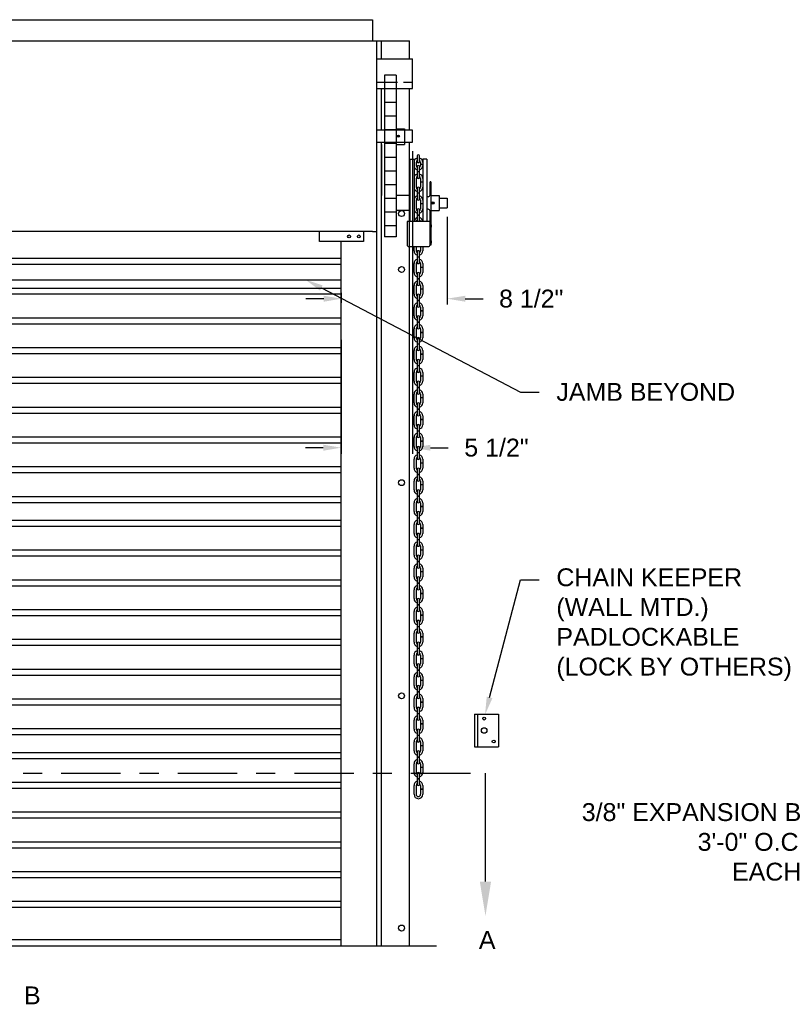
# Model space of a CAD drawing. Header units: inches. Extents: x 169.6 to 213.8, y 195 to 266.5.
# Tile 39 of 49: x 205 to 209.1, y 219.8 to 225. Entities that reach past the tile are written whole.
import ezdxf
from ezdxf import colors
from ezdxf.entities.mleader import LeaderData, LeaderLine
from ezdxf.math import Vec2, Vec3

# ---------------------------------------------------------------- set-up
doc = ezdxf.new("R2010")
doc.units = ezdxf.units.IN
doc.header["$LTSCALE"] = 0.25
doc.header["$MEASUREMENT"] = 0
doc.linetypes.add('CENTER', pattern=[2, 1.25, -0.25, 0.25, -0.25])
for name, color, linetype in [('ANNOTATIONS', 1, 'Continuous'), ('CHAIN HOIST RH', 7, 'Continuous'), ('SECTION CUTS', 6, 'CENTER')]:
    doc.layers.add(name, color=color, linetype=linetype)
doc.styles.add('ARIAL', font='arial.ttf', dxfattribs={"height": 0.09375})
doc.styles.get("Standard").update_dxf_attribs({"font": 'romans.shx'})
doc.dimstyles.new('STANDARD$0', dxfattribs={"dimtxt": 0.09375, "dimasz": 0.09375, "dimexe": 0.03125, "dimexo": 0.046875, "dimgap": 0.09, "dimtad": 0, "dimtih": 1, "dimtoh": 1, "dimdec": 4, "dimzin": 0, "dimdsep": 46, "dimtxsty": 'ARIAL', "dimcen": 0.09, "dimadec": 0, "dimazin": 0, "dimtfac": 1, "dimtdec": 4, "dimtofl": 0, "dimtmove": 0, "dimatfit": 1, "dimfxl": 1, "dimtolj": 1, "dimtzin": 0, "dimarcsym": 0})

# ---------------------------------------------------------------- blocks, each defined once
blk = doc.blocks.new('*D43')
at = {"layer": 'ANNOTATIONS', "color": 0, "lineweight": -2, "transparency": 16777216}
for p, q in [((207.0787, 224.3204), (207.0787, 222.7321)), ((206.7037, 223.3298), (206.7037, 222.7321)), ((206.61, 222.7634), (206.5162, 222.7634)), ((207.1725, 222.7634), (207.2662, 222.7634))]:
    blk.add_line(p, q, dxfattribs=at)
at = {"layer": 'ANNOTATIONS', "color": 0, "transparency": 16777216}
for points in [[(206.61, 222.779), (206.61, 222.7477), (206.7037, 222.7634)], [(207.1725, 222.779), (207.1725, 222.7477), (207.0787, 222.7634)]]:
    blk.add_solid(points, dxfattribs=at)
at = {"layer": 'defpoints', "color": 0, "transparency": 16777216}
for p in [(207.0787, 224.3673), (206.7037, 223.3767), (206.7037, 222.7634)]:
    blk.add_point(p, dxfattribs=at)
at = {"layer": 'ANNOTATIONS', "color": 0, "transparency": 16777216, "insert": (207.5193, 222.7634), "char_height": 0.09375, "attachment_point": 5, "style": 'ARIAL'}
blk.add_mtext('\\A1;5 1/2"', dxfattribs=at)
blk = doc.blocks.new('*D47')
at = {"layer": 'ANNOTATIONS', "color": 0, "lineweight": -2, "transparency": 16777216}
for p, q in [((207.2611, 223.975), (207.2611, 223.5142)), ((206.706, 223.5236), (206.706, 223.5767)), ((206.6123, 223.5455), (206.5185, 223.5455)), ((207.3549, 223.5455), (207.4486, 223.5455))]:
    blk.add_line(p, q, dxfattribs=at)
at = {"layer": 'ANNOTATIONS', "color": 0, "transparency": 16777216}
for points in [[(206.6123, 223.5611), (206.6123, 223.5298), (206.706, 223.5455)], [(207.3549, 223.5611), (207.3549, 223.5298), (207.2611, 223.5455)]]:
    blk.add_solid(points, dxfattribs=at)
at = {"layer": 'defpoints', "color": 0, "transparency": 16777216}
for p in [(207.2611, 224.0219), (207.2611, 223.5455), (206.706, 223.4767)]:
    blk.add_point(p, dxfattribs=at)
at = {"layer": 'ANNOTATIONS', "color": 0, "transparency": 16777216, "insert": (207.7018, 223.5455), "char_height": 0.09375, "attachment_point": 5, "style": 'ARIAL'}
blk.add_mtext('\\A1;8 1/2"', dxfattribs=at)

msp = doc.modelspace()

# ---------------------------------------------------------------- linework, layer by layer
at = {"layer": 'CHAIN HOIST RH'}
for p, q in [((201.53967, 225.00988), (206.86779, 225.00988)), ((206.86779, 225.00988), (206.86779, 224.89855)), ((201.53967, 224.89855), (206.86779, 224.89855)), ((206.89123, 223.89855), (206.89123, 224.89855)), ((206.93048, 224.71904), (206.93048, 223.87099)), ((206.99267, 224.71904), (206.93048, 224.71904)), ((206.99267, 224.71904), (206.99267, 223.87099)), ((206.99267, 224.64743), (206.93048, 224.64743)), ((206.99267, 224.57543), (206.93048, 224.57543)), ((206.99267, 224.50343), (206.93048, 224.50343)), ((206.99267, 224.43143), (206.93048, 224.43143)), ((206.99267, 224.43787), (207.03638, 224.43787)), ((207.03638, 224.43787), (207.03638, 224.35503)), ((206.99267, 224.35943), (206.93048, 224.35943)), ((206.99267, 224.35503), (207.03638, 224.35503)), ((206.99267, 224.28743), (206.93048, 224.28743)), ((207.10357, 224.29464), (207.10357, 224.26488)), ((207.11467, 224.26488), (207.11467, 224.29464)), ((207.06427, 224.27706), (207.0862, 224.27706)), ((207.06427, 224.27706), (207.06427, 223.95087)), ((207.0862, 224.27706), (207.0862, 223.95087)), ((207.0973, 224.26112), (207.0973, 224.24487)), ((207.10357, 224.23954), (207.10357, 224.21316)), ((207.11467, 224.21316), (207.11467, 224.23954)), ((207.12094, 224.26112), (207.12094, 224.24487)), ((207.12094, 224.25229), (207.13204, 224.25229)), ((207.12094, 224.2514), (207.13204, 224.2514)), ((207.13204, 224.27706), (207.13204, 223.95087)), ((207.15396, 224.27706), (207.13204, 224.27706)), ((207.15396, 224.27706), (207.15396, 223.95087)), ((206.99267, 224.21543), (206.93048, 224.21543)), ((207.10357, 224.21316), (207.11467, 224.21316)), ((207.10357, 224.21226), (207.10357, 224.1825)), ((207.10357, 224.21226), (207.11467, 224.21226)), ((207.11467, 224.1825), (207.11467, 224.21226)), ((206.99267, 224.14343), (206.93048, 224.14343)), ((207.0973, 224.17717), (207.0973, 224.13075)), ((207.12094, 224.17717), (207.12094, 224.15935)), ((207.12094, 224.15935), (207.13204, 224.15935)), ((207.12094, 224.15845), (207.13204, 224.15845)), ((207.12094, 224.15845), (207.12094, 224.13075)), ((207.17061, 224.09047), (207.17061, 224.1591)), ((207.17506, 224.1591), (207.17061, 224.1591)), ((207.17506, 224.1591), (207.17506, 223.82609)), ((207.06427, 224.08718), (206.99267, 224.08718)), ((207.10357, 224.12542), (207.10357, 224.06838)), ((207.10357, 224.10143), (207.11467, 224.10143)), ((207.10357, 224.10053), (207.11467, 224.10053)), ((207.11467, 224.06838), (207.11467, 224.12542)), ((207.16086, 224.08072), (207.15396, 224.08072)), ((207.17506, 224.08718), (207.21877, 224.08718)), ((207.21877, 224.08718), (207.21877, 224.00855)), ((206.99267, 224.07143), (206.93048, 224.07143)), ((207.0973, 224.06305), (207.0973, 224.01663)), ((207.12094, 224.06305), (207.12094, 224.04522)), ((207.12094, 224.04522), (207.13204, 224.04522)), ((207.12094, 224.04432), (207.13204, 224.04432)), ((207.12094, 224.04432), (207.12094, 224.01663)), ((207.21877, 224.07381), (207.26112, 224.07381)), ((207.26112, 224.07381), (207.26112, 224.02191)), ((206.99267, 223.99943), (206.93048, 223.99943)), ((207.06427, 224.00855), (206.99267, 224.00855)), ((207.10357, 224.0113), (207.10357, 223.98491)), ((207.10357, 223.98491), (207.11467, 223.98491)), ((207.10357, 223.98401), (207.11467, 223.98401)), ((207.10357, 223.98401), (207.10357, 223.95426)), ((207.11467, 223.98491), (207.11467, 224.0113)), ((207.11467, 223.95426), (207.11467, 223.98401)), ((207.16086, 224.01501), (207.15396, 224.01501)), ((207.17061, 223.82842), (207.17061, 224.00526)), ((207.17506, 224.00855), (207.21877, 224.00855)), ((207.21877, 224.02191), (207.26112, 224.02191)), ((206.99267, 223.92743), (206.93048, 223.92743)), ((207.05029, 223.95087), (207.05029, 223.82842)), ((207.17061, 223.95087), (207.05029, 223.95087)), ((206.86779, 223.89855), (201.53967, 223.89855)), ((206.99267, 223.87099), (206.93048, 223.87099)), ((207.17061, 223.82785), (207.17061, 223.82609)), ((207.17506, 223.82609), (207.17061, 223.82609)), ((207.06004, 223.81867), (207.16086, 223.81867)), ((207.0862, 223.79729), (207.0862, 223.81867)), ((207.0973, 223.81867), (207.0973, 223.79729)), ((207.10357, 223.79196), (207.10357, 223.76557)), ((207.11467, 223.76557), (207.11467, 223.79196)), ((207.12094, 223.81867), (207.12094, 223.79729)), ((207.13204, 223.81867), (207.13204, 223.79729)), ((201.70373, 223.75778), (206.70373, 223.75778)), ((201.70373, 223.72653), (206.70373, 223.72653)), ((207.0862, 223.68316), (207.0862, 223.72959)), ((207.0973, 223.72959), (207.0973, 223.68316)), ((207.10357, 223.76557), (207.11467, 223.76557)), ((207.10357, 223.76467), (207.11467, 223.76467)), ((207.10357, 223.76467), (207.10357, 223.73492)), ((207.11467, 223.73492), (207.11467, 223.76467)), ((207.12094, 223.72959), (207.12094, 223.71176)), ((207.13204, 223.72959), (207.13204, 223.71176)), ((207.10357, 223.67783), (207.10357, 223.65145)), ((207.11467, 223.65145), (207.11467, 223.67783)), ((207.12094, 223.71176), (207.13204, 223.71176)), ((207.12094, 223.71086), (207.12094, 223.68316)), ((207.12094, 223.71086), (207.13204, 223.71086)), ((207.13204, 223.71086), (207.13204, 223.68316)), ((207.0862, 223.56904), (207.0862, 223.61547)), ((207.0973, 223.61547), (207.0973, 223.56904)), ((207.10357, 223.65145), (207.11467, 223.65145)), ((207.10357, 223.65055), (207.10357, 223.6208)), ((207.10357, 223.65055), (207.11467, 223.65055)), ((207.11467, 223.6208), (207.11467, 223.65055)), ((207.12094, 223.61547), (207.12094, 223.59764)), ((207.13204, 223.61547), (207.13204, 223.59764)), ((201.70373, 223.60153), (206.70373, 223.60153)), ((201.70373, 223.57028), (206.70373, 223.57028)), ((207.10357, 223.56371), (207.10357, 223.53733)), ((207.11467, 223.53733), (207.11467, 223.56371)), ((207.12094, 223.59764), (207.13204, 223.59764)), ((207.12094, 223.59674), (207.13204, 223.59674)), ((207.12094, 223.59674), (207.12094, 223.56904)), ((207.13204, 223.59674), (207.13204, 223.56904)), ((207.10357, 223.53733), (207.11467, 223.53733)), ((207.10357, 223.53643), (207.10357, 223.50667)), ((207.10357, 223.53643), (207.11467, 223.53643)), ((207.11467, 223.50667), (207.11467, 223.53643)), ((207.0862, 223.45492), (207.0862, 223.50134)), ((207.0973, 223.50134), (207.0973, 223.45492)), ((207.12094, 223.50134), (207.12094, 223.48352)), ((207.12094, 223.48352), (207.13204, 223.48352)), ((207.12094, 223.48262), (207.13204, 223.48262)), ((207.12094, 223.48262), (207.12094, 223.45492)), ((207.13204, 223.50134), (207.13204, 223.48352)), ((207.13204, 223.48262), (207.13204, 223.45492)), ((201.70373, 223.44528), (206.70373, 223.44528)), ((201.70373, 223.41403), (206.70373, 223.41403)), ((207.10357, 223.44959), (207.10357, 223.42321)), ((207.10357, 223.42321), (207.11467, 223.42321)), ((207.10357, 223.42231), (207.10357, 223.39255)), ((207.10357, 223.42231), (207.11467, 223.42231)), ((207.11467, 223.42321), (207.11467, 223.44959)), ((207.11467, 223.39255), (207.11467, 223.42231)), ((207.0862, 223.3408), (207.0862, 223.38722)), ((207.0973, 223.38722), (207.0973, 223.3408)), ((207.12094, 223.38722), (207.12094, 223.3694)), ((207.12094, 223.3694), (207.13204, 223.3694)), ((207.12094, 223.3685), (207.13204, 223.3685)), ((207.12094, 223.3685), (207.12094, 223.3408)), ((207.13204, 223.38722), (207.13204, 223.3694)), ((207.13204, 223.3685), (207.13204, 223.3408)), ((207.10357, 223.33547), (207.10357, 223.30909)), ((207.10357, 223.30909), (207.11467, 223.30909)), ((207.10357, 223.30819), (207.10357, 223.27843)), ((207.10357, 223.30819), (207.11467, 223.30819)), ((207.11467, 223.30909), (207.11467, 223.33547)), ((207.11467, 223.27843), (207.11467, 223.30819)), ((201.70373, 223.28903), (206.70373, 223.28903)), ((201.70373, 223.25778), (206.70373, 223.25778)), ((207.0862, 223.22668), (207.0862, 223.2731)), ((207.0973, 223.2731), (207.0973, 223.22668)), ((207.12094, 223.2731), (207.12094, 223.25527)), ((207.12094, 223.25527), (207.13204, 223.25527)), ((207.12094, 223.25437), (207.13204, 223.25437)), ((207.12094, 223.25437), (207.12094, 223.22668)), ((207.13204, 223.2731), (207.13204, 223.25527)), ((207.13204, 223.25437), (207.13204, 223.22668)), ((207.10357, 223.22135), (207.10357, 223.19496)), ((207.11467, 223.19496), (207.11467, 223.22135)), ((207.0862, 223.11255), (207.0862, 223.15898)), ((207.0973, 223.15898), (207.0973, 223.11255)), ((207.10357, 223.19496), (207.11467, 223.19496)), ((207.10357, 223.19406), (207.11467, 223.19406)), ((207.10357, 223.19406), (207.10357, 223.16431)), ((207.11467, 223.16431), (207.11467, 223.19406)), ((207.12094, 223.15898), (207.12094, 223.14115)), ((207.13204, 223.15898), (207.13204, 223.14115)), ((201.70373, 223.13278), (206.70373, 223.13278)), ((201.70373, 223.10153), (206.70373, 223.10153)), ((207.10357, 223.10722), (207.10357, 223.08084)), ((207.11467, 223.08084), (207.11467, 223.10722)), ((207.12094, 223.14115), (207.13204, 223.14115)), ((207.12094, 223.14025), (207.12094, 223.11255)), ((207.12094, 223.14025), (207.13204, 223.14025)), ((207.13204, 223.14025), (207.13204, 223.11255)), ((207.0862, 222.99843), (207.0862, 223.04486)), ((207.0973, 223.04486), (207.0973, 222.99843)), ((207.10357, 223.08084), (207.11467, 223.08084)), ((207.10357, 223.07994), (207.11467, 223.07994)), ((207.10357, 223.07994), (207.10357, 223.05019)), ((207.11467, 223.05019), (207.11467, 223.07994)), ((207.12094, 223.04486), (207.12094, 223.02703)), ((207.13204, 223.04486), (207.13204, 223.02703)), ((207.10357, 222.9931), (207.10357, 222.96672)), ((207.11467, 222.96672), (207.11467, 222.9931)), ((207.12094, 223.02703), (207.13204, 223.02703)), ((207.12094, 223.02613), (207.12094, 222.99843)), ((207.12094, 223.02613), (207.13204, 223.02613)), ((207.13204, 223.02613), (207.13204, 222.99843)), ((201.70373, 222.97653), (206.70373, 222.97653)), ((201.70373, 222.94528), (206.70373, 222.94528)), ((207.10357, 222.96672), (207.11467, 222.96672)), ((207.10357, 222.96582), (207.11467, 222.96582)), ((207.10357, 222.96582), (207.10357, 222.93606)), ((207.11467, 222.93606), (207.11467, 222.96582)), ((207.0862, 222.88431), (207.0862, 222.93073)), ((207.0973, 222.93073), (207.0973, 222.88431)), ((207.12094, 222.93073), (207.12094, 222.91291)), ((207.12094, 222.91291), (207.13204, 222.91291)), ((207.12094, 222.91201), (207.12094, 222.88431)), ((207.12094, 222.91201), (207.13204, 222.91201)), ((207.13204, 222.93073), (207.13204, 222.91291)), ((207.13204, 222.91201), (207.13204, 222.88431)), ((207.10357, 222.87898), (207.10357, 222.8526)), ((207.10357, 222.8526), (207.11467, 222.8526)), ((207.10357, 222.8517), (207.11467, 222.8517)), ((207.10357, 222.8517), (207.10357, 222.82194)), ((207.11467, 222.8526), (207.11467, 222.87898)), ((207.11467, 222.82194), (207.11467, 222.8517)), ((201.70373, 222.82028), (206.70373, 222.82028)), ((201.70373, 222.78903), (206.70373, 222.78903)), ((207.0862, 222.77019), (207.0862, 222.81661)), ((207.0973, 222.81661), (207.0973, 222.77019)), ((207.12094, 222.81661), (207.12094, 222.79879)), ((207.12094, 222.79879), (207.13204, 222.79879)), ((207.12094, 222.79789), (207.12094, 222.77019)), ((207.12094, 222.79789), (207.13204, 222.79789)), ((207.13204, 222.81661), (207.13204, 222.79879)), ((207.13204, 222.79789), (207.13204, 222.77019)), ((207.10357, 222.76486), (207.10357, 222.73848)), ((207.10357, 222.73848), (207.11467, 222.73848)), ((207.10357, 222.73758), (207.10357, 222.70782)), ((207.10357, 222.73758), (207.11467, 222.73758)), ((207.11467, 222.73848), (207.11467, 222.76486)), ((207.11467, 222.70782), (207.11467, 222.73758)), ((207.0862, 222.65607), (207.0862, 222.70249)), ((207.0973, 222.70249), (207.0973, 222.65607)), ((207.12094, 222.70249), (207.12094, 222.68466)), ((207.12094, 222.68466), (207.13204, 222.68466)), ((207.12094, 222.68376), (207.13204, 222.68376)), ((207.12094, 222.68376), (207.12094, 222.65607)), ((207.13204, 222.70249), (207.13204, 222.68466)), ((207.13204, 222.68376), (207.13204, 222.65607)), ((201.70373, 222.66403), (206.70373, 222.66403)), ((201.70373, 222.63278), (206.70373, 222.63278)), ((207.10357, 222.65074), (207.10357, 222.62435)), ((207.11467, 222.62435), (207.11467, 222.65074)), ((207.0862, 222.54195), (207.0862, 222.58837)), ((207.0973, 222.58837), (207.0973, 222.54195)), ((207.10357, 222.62435), (207.11467, 222.62435)), ((207.10357, 222.62345), (207.10357, 222.5937)), ((207.10357, 222.62345), (207.11467, 222.62345)), ((207.11467, 222.5937), (207.11467, 222.62345)), ((207.12094, 222.58837), (207.12094, 222.57054)), ((207.13204, 222.58837), (207.13204, 222.57054)), ((207.10357, 222.53661), (207.10357, 222.51023)), ((207.11467, 222.51023), (207.11467, 222.53661)), ((207.12094, 222.57054), (207.13204, 222.57054)), ((207.12094, 222.56964), (207.13204, 222.56964)), ((207.12094, 222.56964), (207.12094, 222.54195)), ((207.13204, 222.56964), (207.13204, 222.54195)), ((201.70373, 222.50778), (206.70373, 222.50778)), ((201.70373, 222.47653), (206.70373, 222.47653)), ((207.10357, 222.51023), (207.11467, 222.51023)), ((207.10357, 222.50933), (207.11467, 222.50933)), ((207.10357, 222.50933), (207.10357, 222.47958)), ((207.11467, 222.47958), (207.11467, 222.50933)), ((207.0862, 222.42782), (207.0862, 222.47425)), ((207.0973, 222.47425), (207.0973, 222.42782)), ((207.12094, 222.47425), (207.12094, 222.45642)), ((207.12094, 222.45642), (207.13204, 222.45642)), ((207.12094, 222.45552), (207.12094, 222.42782)), ((207.12094, 222.45552), (207.13204, 222.45552)), ((207.13204, 222.47425), (207.13204, 222.45642)), ((207.13204, 222.45552), (207.13204, 222.42782)), ((201.70373, 222.38278), (206.70373, 222.38278)), ((207.10357, 222.42249), (207.10357, 222.39611)), ((207.10357, 222.39611), (207.11467, 222.39611)), ((207.10357, 222.39521), (207.10357, 222.36546)), ((207.10357, 222.39521), (207.11467, 222.39521)), ((207.11467, 222.39611), (207.11467, 222.42249)), ((207.11467, 222.36546), (207.11467, 222.39521)), ((201.70373, 222.35153), (206.70373, 222.35153)), ((207.0862, 222.3137), (207.0862, 222.36012)), ((207.0973, 222.36012), (207.0973, 222.3137)), ((207.12094, 222.36012), (207.12094, 222.3423)), ((207.12094, 222.3423), (207.13204, 222.3423)), ((207.12094, 222.3414), (207.13204, 222.3414)), ((207.12094, 222.3414), (207.12094, 222.3137)), ((207.13204, 222.36012), (207.13204, 222.3423)), ((207.13204, 222.3414), (207.13204, 222.3137)), ((207.10357, 222.30837), (207.10357, 222.28199)), ((207.10357, 222.28199), (207.11467, 222.28199)), ((207.10357, 222.28109), (207.10357, 222.25133)), ((207.10357, 222.28109), (207.11467, 222.28109)), ((207.11467, 222.28199), (207.11467, 222.30837)), ((207.11467, 222.25133), (207.11467, 222.28109)), ((201.70373, 222.22653), (206.70373, 222.22653)), ((207.0862, 222.19958), (207.0862, 222.246)), ((207.0973, 222.246), (207.0973, 222.19958)), ((207.12094, 222.246), (207.12094, 222.22818)), ((207.12094, 222.22818), (207.13204, 222.22818)), ((207.12094, 222.22728), (207.13204, 222.22728)), ((207.12094, 222.22728), (207.12094, 222.19958)), ((207.13204, 222.246), (207.13204, 222.22818)), ((207.13204, 222.22728), (207.13204, 222.19958)), ((201.70373, 222.19528), (206.70373, 222.19528)), ((207.10357, 222.19425), (207.10357, 222.16787)), ((207.10357, 222.16787), (207.11467, 222.16787)), ((207.10357, 222.16697), (207.10357, 222.13721)), ((207.10357, 222.16697), (207.11467, 222.16697)), ((207.11467, 222.16787), (207.11467, 222.19425)), ((207.11467, 222.13721), (207.11467, 222.16697)), ((207.0862, 222.08546), (207.0862, 222.13188)), ((207.0973, 222.13188), (207.0973, 222.08546)), ((207.12094, 222.13188), (207.12094, 222.11405)), ((207.13204, 222.13188), (207.13204, 222.11405)), ((201.70373, 222.07028), (206.70373, 222.07028)), ((207.10357, 222.08013), (207.10357, 222.05374)), ((207.11467, 222.05374), (207.11467, 222.08013)), ((207.12094, 222.11405), (207.13204, 222.11405)), ((207.12094, 222.11315), (207.13204, 222.11315)), ((207.12094, 222.11315), (207.12094, 222.08546)), ((207.13204, 222.11315), (207.13204, 222.08546)), ((201.70373, 222.03903), (206.70373, 222.03903)), ((207.0862, 221.97134), (207.0862, 222.01776)), ((207.0973, 222.01776), (207.0973, 221.97134)), ((207.10357, 222.05374), (207.11467, 222.05374)), ((207.10357, 222.05285), (207.10357, 222.02309)), ((207.10357, 222.05285), (207.11467, 222.05285)), ((207.11467, 222.02309), (207.11467, 222.05285)), ((207.12094, 222.01776), (207.12094, 221.99993)), ((207.13204, 222.01776), (207.13204, 221.99993)), ((207.10357, 221.96601), (207.10357, 221.93962)), ((207.11467, 221.93962), (207.11467, 221.96601)), ((207.12094, 221.99993), (207.13204, 221.99993)), ((207.12094, 221.99903), (207.13204, 221.99903)), ((207.12094, 221.99903), (207.12094, 221.97134)), ((207.13204, 221.99903), (207.13204, 221.97134)), ((201.70373, 221.91403), (206.70373, 221.91403)), ((207.10357, 221.93962), (207.11467, 221.93962)), ((207.10357, 221.93872), (207.11467, 221.93872)), ((207.10357, 221.93872), (207.10357, 221.90897)), ((207.11467, 221.90897), (207.11467, 221.93872)), ((201.70373, 221.88278), (206.70373, 221.88278)), ((207.0862, 221.85721), (207.0862, 221.90364)), ((207.0973, 221.90364), (207.0973, 221.85721)), ((207.12094, 221.90364), (207.12094, 221.88581)), ((207.12094, 221.88581), (207.13204, 221.88581)), ((207.12094, 221.88491), (207.12094, 221.85721)), ((207.12094, 221.88491), (207.13204, 221.88491)), ((207.13204, 221.90364), (207.13204, 221.88581)), ((207.13204, 221.88491), (207.13204, 221.85721)), ((207.10357, 221.85188), (207.10357, 221.8255)), ((207.10357, 221.8255), (207.11467, 221.8255)), ((207.10357, 221.8246), (207.11467, 221.8246)), ((207.10357, 221.8246), (207.10357, 221.79485)), ((207.11467, 221.8255), (207.11467, 221.85188)), ((207.11467, 221.79485), (207.11467, 221.8246)), ((201.70373, 221.75778), (206.70373, 221.75778)), ((207.0862, 221.74309), (207.0862, 221.78952)), ((207.0973, 221.78952), (207.0973, 221.74309)), ((207.12094, 221.78952), (207.12094, 221.77169)), ((207.12094, 221.77169), (207.13204, 221.77169)), ((207.12094, 221.77079), (207.12094, 221.74309)), ((207.12094, 221.77079), (207.13204, 221.77079)), ((207.13204, 221.78952), (207.13204, 221.77169)), ((207.13204, 221.77079), (207.13204, 221.74309)), ((201.70373, 221.72653), (206.70373, 221.72653)), ((207.10357, 221.73776), (207.10357, 221.71138)), ((207.10357, 221.71138), (207.11467, 221.71138)), ((207.10357, 221.71048), (207.11467, 221.71048)), ((207.10357, 221.71048), (207.10357, 221.68072)), ((207.11467, 221.71138), (207.11467, 221.73776)), ((207.11467, 221.68072), (207.11467, 221.71048)), ((207.0862, 221.62897), (207.0862, 221.67539)), ((207.0973, 221.67539), (207.0973, 221.62897)), ((207.12094, 221.67539), (207.12094, 221.65757)), ((207.12094, 221.65757), (207.13204, 221.65757)), ((207.12094, 221.65667), (207.12094, 221.62897)), ((207.12094, 221.65667), (207.13204, 221.65667)), ((207.13204, 221.67539), (207.13204, 221.65757)), ((207.13204, 221.65667), (207.13204, 221.62897)), ((201.70373, 221.60153), (206.70373, 221.60153)), ((207.10357, 221.62364), (207.10357, 221.59726)), ((207.11467, 221.59726), (207.11467, 221.62364)), ((201.70373, 221.57028), (206.70373, 221.57028)), ((207.0862, 221.51485), (207.0862, 221.56127)), ((207.0973, 221.56127), (207.0973, 221.51485)), ((207.10357, 221.59726), (207.11467, 221.59726)), ((207.10357, 221.59636), (207.10357, 221.5666)), ((207.10357, 221.59636), (207.11467, 221.59636)), ((207.11467, 221.5666), (207.11467, 221.59636)), ((207.12094, 221.56127), (207.12094, 221.54344)), ((207.13204, 221.56127), (207.13204, 221.54344)), ((207.10357, 221.50952), (207.10357, 221.48313)), ((207.11467, 221.48313), (207.11467, 221.50952)), ((207.12094, 221.54344), (207.13204, 221.54344)), ((207.12094, 221.54255), (207.13204, 221.54255)), ((207.12094, 221.54255), (207.12094, 221.51485)), ((207.13204, 221.54255), (207.13204, 221.51485)), ((201.70373, 221.44528), (206.70373, 221.44528)), ((207.0862, 221.40073), (207.0862, 221.44715)), ((207.0973, 221.44715), (207.0973, 221.40073)), ((207.10357, 221.48313), (207.11467, 221.48313)), ((207.10357, 221.48224), (207.10357, 221.45248)), ((207.10357, 221.48224), (207.11467, 221.48224)), ((207.11467, 221.45248), (207.11467, 221.48224)), ((207.12094, 221.44715), (207.12094, 221.42932)), ((207.13204, 221.44715), (207.13204, 221.42932)), ((201.70373, 221.41403), (206.70373, 221.41403)), ((207.10357, 221.3954), (207.10357, 221.36901)), ((207.11467, 221.36901), (207.11467, 221.3954)), ((207.12094, 221.42932), (207.13204, 221.42932)), ((207.12094, 221.42842), (207.13204, 221.42842)), ((207.12094, 221.42842), (207.12094, 221.40073)), ((207.13204, 221.42842), (207.13204, 221.40073)), ((207.10357, 221.36901), (207.11467, 221.36901)), ((207.10357, 221.36811), (207.10357, 221.33836)), ((207.10357, 221.36811), (207.11467, 221.36811)), ((207.11467, 221.33836), (207.11467, 221.36811)), ((201.70373, 221.28903), (206.70373, 221.28903)), ((207.0862, 221.2866), (207.0862, 221.33303)), ((207.0973, 221.33303), (207.0973, 221.2866)), ((207.12094, 221.33303), (207.12094, 221.3152)), ((207.12094, 221.3152), (207.13204, 221.3152)), ((207.12094, 221.3143), (207.13204, 221.3143)), ((207.12094, 221.3143), (207.12094, 221.2866)), ((207.13204, 221.33303), (207.13204, 221.3152)), ((207.13204, 221.3143), (207.13204, 221.2866)), ((201.70373, 221.25778), (206.70373, 221.25778)), ((207.10357, 221.28127), (207.10357, 221.25489)), ((207.10357, 221.25489), (207.11467, 221.25489)), ((207.10357, 221.25399), (207.10357, 221.22424)), ((207.10357, 221.25399), (207.11467, 221.25399)), ((207.11467, 221.25489), (207.11467, 221.28127)), ((207.11467, 221.22424), (207.11467, 221.25399)), ((207.0862, 221.17248), (207.0862, 221.21891)), ((207.0973, 221.21891), (207.0973, 221.17248)), ((207.12094, 221.21891), (207.12094, 221.20108)), ((207.12094, 221.20108), (207.13204, 221.20108)), ((207.12094, 221.20018), (207.13204, 221.20018)), ((207.12094, 221.20018), (207.12094, 221.17248)), ((207.13204, 221.21891), (207.13204, 221.20108)), ((207.13204, 221.20018), (207.13204, 221.17248)), ((201.70373, 221.16403), (206.70373, 221.16403)), ((201.70373, 221.13278), (206.70373, 221.13278)), ((207.10357, 221.16715), (207.10357, 221.14077)), ((207.10357, 221.14077), (207.11467, 221.14077)), ((207.10357, 221.13987), (207.11467, 221.13987)), ((207.10357, 221.13987), (207.10357, 221.11011)), ((207.11467, 221.14077), (207.11467, 221.16715)), ((207.11467, 221.11011), (207.11467, 221.13987)), ((207.0862, 221.05836), (207.0862, 221.10478)), ((207.0973, 221.10478), (207.0973, 221.05836)), ((207.12094, 221.10478), (207.12094, 221.08696)), ((207.12094, 221.08696), (207.13204, 221.08696)), ((207.12094, 221.08606), (207.12094, 221.05836)), ((207.12094, 221.08606), (207.13204, 221.08606)), ((207.13204, 221.10478), (207.13204, 221.08696)), ((207.13204, 221.08606), (207.13204, 221.05836)), ((207.10357, 221.05303), (207.10357, 221.02665)), ((207.11467, 221.02665), (207.11467, 221.05303)), ((201.70373, 221.00778), (206.70373, 221.00778)), ((207.0862, 220.94424), (207.0862, 220.99066)), ((207.0973, 220.99066), (207.0973, 220.94424)), ((207.10357, 221.02665), (207.11467, 221.02665)), ((207.10357, 221.02575), (207.11467, 221.02575)), ((207.10357, 221.02575), (207.10357, 220.99599)), ((207.11467, 220.99599), (207.11467, 221.02575)), ((207.12094, 220.99066), (207.12094, 220.97284)), ((207.13204, 220.99066), (207.13204, 220.97284)), ((201.70373, 220.97653), (206.70373, 220.97653)), ((207.12094, 220.97284), (207.13204, 220.97284)), ((207.12094, 220.97194), (207.12094, 220.94424)), ((207.12094, 220.97194), (207.13204, 220.97194)), ((207.13204, 220.97194), (207.13204, 220.94424)), ((201.70373, 220.85153), (206.70373, 220.85153)), ((201.70373, 220.82028), (206.70373, 220.82028)), ((201.70373, 220.69528), (206.70373, 220.69528)), ((201.70373, 220.66403), (206.70373, 220.66403)), ((201.70373, 220.53903), (206.70373, 220.53903)), ((201.70373, 220.50778), (206.70373, 220.50778)), ((201.70373, 220.38278), (206.70373, 220.38278)), ((201.70373, 220.35153), (206.70373, 220.35153)), ((206.70373, 220.1798), (201.70373, 220.1798)), ((201.20373, 220.14855), (207.20373, 220.14855))]:
    msp.add_line(p, q, dxfattribs=at)
at = {"layer": 'CHAIN HOIST RH', "linetype": 'Continuous'}
for p, q in [((206.86779, 224.89855), (207.06338, 224.89855)), ((206.89123, 220.14855), (206.89123, 224.89855)), ((206.91467, 224.8048), (206.91467, 224.89855)), ((207.06338, 224.8048), (207.06338, 224.89855)), ((206.89123, 224.8048), (207.07873, 224.8048)), ((207.07873, 224.64855), (207.07873, 224.8048)), ((206.9995, 224.6798), (206.89123, 224.6798)), ((206.89123, 224.64855), (207.07873, 224.64855)), ((206.91467, 224.4298), (206.91467, 224.64855)), ((207.07873, 224.6798), (207.03075, 224.6798)), ((207.06338, 224.4298), (207.06338, 224.64855)), ((207.07873, 224.4298), (206.89123, 224.4298)), ((207.07873, 224.3673), (207.07873, 224.4298)), ((206.89123, 224.3673), (207.07873, 224.3673)), ((206.91467, 220.14855), (206.91467, 224.3673)), ((206.91696, 224.08718), (206.91696, 224.35503)), ((207.06338, 220.14855), (207.06338, 224.3673)), ((206.58978, 223.84613), (206.58978, 223.89855)), ((206.82059, 223.89855), (206.82059, 223.84613)), ((206.86779, 223.89855), (206.89123, 223.89855)), ((206.82059, 223.84613), (206.58978, 223.84613)), ((206.70373, 220.14855), (206.70373, 223.84613)), ((201.70373, 223.64519), (206.70373, 223.64519)), ((207.40451, 221.36499), (207.40451, 221.19311)), ((207.40451, 221.36499), (207.52951, 221.36499)), ((207.42013, 221.36499), (207.42013, 221.19311)), ((207.52951, 221.36499), (207.52951, 221.19311)), ((207.40451, 221.19311), (207.52951, 221.19311))]:
    msp.add_line(p, q, dxfattribs=at)
at = {"layer": 'CHAIN HOIST RH'}
for points in [[(207.00115, 224.39878), (207.00261, 224.40131), (207.00553, 224.40131), (207.007, 224.39878), (207.00553, 224.39625), (207.00261, 224.39625)], [(207.18354, 224.04809), (207.18501, 224.05062), (207.18793, 224.05062), (207.18939, 224.04809), (207.18793, 224.04556), (207.18501, 224.04556)]]:
    msp.add_lwpolyline(points, close=True, dxfattribs=at)
for centre in [(207.00407, 224.39878), (207.18647, 224.04809)]:
    msp.add_circle(centre, 0.0057, dxfattribs=at)
at = {"layer": 'CHAIN HOIST RH', "linetype": 'Continuous'}
for centre, radius in [((207.02064, 223.9923), 0.01563), ((206.74536, 223.87234), 0.00781), ((206.79653, 223.87234), 0.00781), ((207.02064, 223.69855), 0.01562), ((207.02064, 222.5798), 0.01562), ((207.02064, 221.46105), 0.01562), ((207.45475, 221.34171), 0.00749), ((207.45475, 221.27905), 0.01455), ((207.50457, 221.22143), 0.00749), ((207.02064, 220.2423), 0.01562)]:
    msp.add_circle(centre, radius, dxfattribs=at)
at = {"layer": 'CHAIN HOIST RH'}
for centre, radius, start, end in [((207.10912, 224.29464), 0.00555, 0, 180), ((207.10912, 224.26112), 0.02292, 104.01225, 180), ((207.10912, 224.24487), 0.02292, 180, 255.98775), ((207.10912, 224.26112), 0.01182, 118.00044, 180), ((207.10912, 224.24487), 0.01182, 180, 241.99956), ((207.10912, 224.26488), 0.00555, 180, 0), ((207.10912, 224.23954), 0.00555, 0, 180), ((207.10912, 224.26112), 0.02292, 0, 75.98775), ((207.10912, 224.26112), 0.01182, 0, 61.99956), ((207.10912, 224.24487), 0.01182, 298.00044, 0), ((207.10912, 224.24487), 0.02292, 284.01225, 0), ((207.10912, 224.17717), 0.02292, 104.01225, 180), ((207.10912, 224.17717), 0.01182, 118.00044, 180), ((207.10912, 224.1825), 0.00555, 180, 0), ((207.10912, 224.17717), 0.02292, 0, 75.98775), ((207.10912, 224.17717), 0.01182, 0, 61.99956), ((207.10912, 224.13075), 0.02292, 180, 255.98775), ((207.10912, 224.13075), 0.01182, 180, 241.99956), ((207.10912, 224.12542), 0.00555, 0, 180), ((207.10912, 224.13075), 0.02292, 284.01225, 0), ((207.10912, 224.13075), 0.01182, 298.00044, 0), ((207.10912, 224.06305), 0.02292, 104.01225, 180), ((207.10912, 224.06305), 0.02292, 0, 75.98775), ((207.16086, 224.09047), 0.00975, 270, 0), ((207.10912, 224.06305), 0.01182, 118.00044, 180), ((207.10912, 224.06838), 0.00555, 180, 0), ((207.10912, 224.06305), 0.01182, 0, 61.99956), ((207.10912, 224.01663), 0.02292, 180, 255.98775), ((207.10912, 224.01663), 0.01182, 180, 241.99956), ((207.10912, 224.0113), 0.00555, 0, 180), ((207.10912, 224.01663), 0.01182, 298.00044, 0), ((207.10912, 224.01663), 0.02292, 284.01225, 0), ((207.16086, 224.00526), 0.00975, 0, 90), ((207.10912, 223.94893), 0.02292, 104.01225, 175.13979), ((207.10912, 223.94893), 0.01182, 118.00044, 170.5447), ((207.10912, 223.95426), 0.00555, 180, 217.63339), ((207.10912, 223.95426), 0.00555, 322.36661, 0), ((207.10912, 223.94893), 0.02292, 4.86021, 75.98775), ((207.10912, 223.94893), 0.01182, 9.4553, 61.99956), ((207.16785, 223.92639), 0.01075, 312.1728, 47.8272), ((207.06004, 223.82842), 0.00975, 180, 270), ((207.16086, 223.82842), 0.00975, 270, 0), ((207.16785, 223.84268), 0.01075, 312.1728, 47.8272), ((207.10912, 223.79729), 0.02292, 180, 255.98775), ((207.10912, 223.79729), 0.01182, 180, 241.99956), ((207.10912, 223.79196), 0.00555, 0, 180), ((207.10912, 223.79729), 0.01182, 298.00044, 0), ((207.10912, 223.79729), 0.02292, 284.01225, 0), ((207.10912, 223.72959), 0.02292, 104.01225, 180), ((207.10912, 223.72959), 0.01182, 118.00044, 180), ((207.10912, 223.73492), 0.00555, 180, 0), ((207.10912, 223.72959), 0.02292, 0, 75.98775), ((207.10912, 223.72959), 0.01182, 0, 61.99956), ((207.10912, 223.68316), 0.02292, 180, 255.98775), ((207.10912, 223.68316), 0.01182, 180, 241.99956), ((207.10912, 223.67783), 0.00555, 0, 180), ((207.10912, 223.68316), 0.02292, 284.01225, 0), ((207.10912, 223.68316), 0.01182, 298.00044, 0), ((207.10912, 223.61547), 0.02292, 104.01225, 180), ((207.10912, 223.61547), 0.01182, 118.00044, 180), ((207.10912, 223.6208), 0.00555, 180, 0), ((207.10912, 223.61547), 0.02292, 0, 75.98775), ((207.10912, 223.61547), 0.01182, 0, 61.99956), ((207.10912, 223.56904), 0.02292, 180, 255.98775), ((207.10912, 223.56904), 0.01182, 180, 241.99956), ((207.10912, 223.56371), 0.00555, 0, 180), ((207.10912, 223.56904), 0.02292, 284.01225, 0), ((207.10912, 223.56904), 0.01182, 298.00044, 0), ((207.10912, 223.50134), 0.02292, 104.01225, 180), ((207.10912, 223.50134), 0.01182, 118.00044, 180), ((207.10912, 223.50134), 0.02292, 0, 75.98775), ((207.10912, 223.50134), 0.01182, 0, 61.99956), ((207.10912, 223.50667), 0.00555, 180, 0), ((207.10912, 223.45492), 0.02292, 180, 255.98775), ((207.10912, 223.38722), 0.02292, 104.01225, 180), ((207.10912, 223.45492), 0.01182, 180, 241.99956), ((207.10912, 223.44959), 0.00555, 0, 180), ((207.10912, 223.45492), 0.01182, 298.00044, 0), ((207.10912, 223.45492), 0.02292, 284.01225, 0), ((207.10912, 223.38722), 0.02292, 0, 75.98775), ((207.10912, 223.38722), 0.01182, 118.00044, 180), ((207.10912, 223.39255), 0.00555, 180, 0), ((207.10912, 223.38722), 0.01182, 0, 61.99956), ((207.10912, 223.3408), 0.02292, 180, 255.98775), ((207.10912, 223.3408), 0.01182, 180, 241.99956), ((207.10912, 223.33547), 0.00555, 0, 180), ((207.10912, 223.3408), 0.02292, 284.01225, 0), ((207.10912, 223.3408), 0.01182, 298.00044, 0), ((207.10912, 223.2731), 0.02292, 104.01225, 180), ((207.10912, 223.2731), 0.01182, 118.00044, 180), ((207.10912, 223.27843), 0.00555, 180, 0), ((207.10912, 223.2731), 0.02292, 0, 75.98775), ((207.10912, 223.2731), 0.01182, 0, 61.99956), ((207.10912, 223.22668), 0.02292, 180, 255.98775), ((207.10912, 223.22668), 0.01182, 180, 241.99956), ((207.10912, 223.22135), 0.00555, 0, 180), ((207.10912, 223.22668), 0.01182, 298.00044, 0), ((207.10912, 223.22668), 0.02292, 284.01225, 0), ((207.10912, 223.15898), 0.02292, 104.01225, 180), ((207.10912, 223.15898), 0.01182, 118.00044, 180), ((207.10912, 223.16431), 0.00555, 180, 0), ((207.10912, 223.15898), 0.02292, 0, 75.98775), ((207.10912, 223.15898), 0.01182, 0, 61.99956), ((207.10912, 223.11255), 0.02292, 180, 255.98775), ((207.10912, 223.11255), 0.01182, 180, 241.99956), ((207.10912, 223.10722), 0.00555, 0, 180), ((207.10912, 223.11255), 0.01182, 298.00044, 0), ((207.10912, 223.11255), 0.02292, 284.01225, 0), ((207.10912, 223.04486), 0.02292, 104.01225, 180), ((207.10912, 223.04486), 0.01182, 118.00044, 180), ((207.10912, 223.05019), 0.00555, 180, 0), ((207.10912, 223.04486), 0.02292, 0, 75.98775), ((207.10912, 223.04486), 0.01182, 0, 61.99956), ((207.10912, 222.99843), 0.02292, 180, 255.98775), ((207.10912, 222.99843), 0.01182, 180, 241.99956), ((207.10912, 222.9931), 0.00555, 0, 180), ((207.10912, 222.99843), 0.02292, 284.01225, 0), ((207.10912, 222.99843), 0.01182, 298.00044, 0), ((207.10912, 222.93073), 0.02292, 104.01225, 180), ((207.10912, 222.93073), 0.02292, 0, 75.98775), ((207.10912, 222.93073), 0.01182, 118.00044, 180), ((207.10912, 222.93606), 0.00555, 180, 0), ((207.10912, 222.93073), 0.01182, 0, 61.99956), ((207.10912, 222.88431), 0.02292, 180, 255.98775), ((207.10912, 222.81661), 0.02292, 104.01225, 180), ((207.10912, 222.88431), 0.01182, 180, 241.99956), ((207.10912, 222.87898), 0.00555, 0, 180), ((207.10912, 222.88431), 0.01182, 298.00044, 0), ((207.10912, 222.88431), 0.02292, 284.01225, 0), ((207.10912, 222.81661), 0.02292, 0, 75.98775), ((207.10912, 222.81661), 0.01182, 118.00044, 180), ((207.10912, 222.82194), 0.00555, 180, 0), ((207.10912, 222.81661), 0.01182, 0, 61.99956), ((207.10912, 222.77019), 0.02292, 180, 255.98775), ((207.10912, 222.77019), 0.01182, 180, 241.99956), ((207.10912, 222.76486), 0.00555, 0, 180), ((207.10912, 222.77019), 0.02292, 284.01225, 0), ((207.10912, 222.77019), 0.01182, 298.00044, 0), ((207.10912, 222.70249), 0.02292, 104.01225, 180), ((207.10912, 222.70249), 0.01182, 118.00044, 180), ((207.10912, 222.70782), 0.00555, 180, 0), ((207.10912, 222.70249), 0.02292, 0, 75.98775), ((207.10912, 222.70249), 0.01182, 0, 61.99956), ((207.10912, 222.65607), 0.02292, 180, 255.98775), ((207.10912, 222.65607), 0.01182, 180, 241.99956), ((207.10912, 222.65074), 0.00555, 0, 180), ((207.10912, 222.65607), 0.02292, 284.01225, 0), ((207.10912, 222.65607), 0.01182, 298.00044, 0), ((207.10912, 222.58837), 0.02292, 104.01225, 180), ((207.10912, 222.58837), 0.01182, 118.00044, 180), ((207.10912, 222.5937), 0.00555, 180, 0), ((207.10912, 222.58837), 0.02292, 0, 75.98775), ((207.10912, 222.58837), 0.01182, 0, 61.99956), ((207.10912, 222.54195), 0.02292, 180, 255.98775), ((207.10912, 222.54195), 0.01182, 180, 241.99956), ((207.10912, 222.53661), 0.00555, 0, 180), ((207.10912, 222.54195), 0.01182, 298.00044, 0), ((207.10912, 222.54195), 0.02292, 284.01225, 0), ((207.10912, 222.47425), 0.02292, 104.01225, 180), ((207.10912, 222.47425), 0.01182, 118.00044, 180), ((207.10912, 222.47958), 0.00555, 180, 0), ((207.10912, 222.47425), 0.02292, 0, 75.98775), ((207.10912, 222.47425), 0.01182, 0, 61.99956), ((207.10912, 222.42782), 0.02292, 180, 255.98775), ((207.10912, 222.42782), 0.01182, 180, 241.99956), ((207.10912, 222.42249), 0.00555, 0, 180), ((207.10912, 222.42782), 0.02292, 284.01225, 0), ((207.10912, 222.42782), 0.01182, 298.00044, 0), ((207.10912, 222.36012), 0.02292, 104.01225, 180), ((207.10912, 222.36012), 0.02292, 0, 75.98775), ((207.10912, 222.36012), 0.01182, 118.00044, 180), ((207.10912, 222.36546), 0.00555, 180, 0), ((207.10912, 222.36012), 0.01182, 0, 61.99956), ((207.10912, 222.3137), 0.02292, 180, 255.98775), ((207.10912, 222.3137), 0.01182, 180, 241.99956), ((207.10912, 222.30837), 0.00555, 0, 180), ((207.10912, 222.3137), 0.02292, 284.01225, 0), ((207.10912, 222.3137), 0.01182, 298.00044, 0), ((207.10912, 222.246), 0.02292, 104.01225, 180), ((207.10912, 222.246), 0.01182, 118.00044, 180), ((207.10912, 222.25133), 0.00555, 180, 0), ((207.10912, 222.246), 0.02292, 0, 75.98775), ((207.10912, 222.246), 0.01182, 0, 61.99956), ((207.10912, 222.19958), 0.02292, 180, 255.98775), ((207.10912, 222.19958), 0.01182, 180, 241.99956), ((207.10912, 222.19425), 0.00555, 0, 180), ((207.10912, 222.19958), 0.01182, 298.00044, 0), ((207.10912, 222.19958), 0.02292, 284.01225, 0), ((207.10912, 222.13188), 0.02292, 104.01225, 180), ((207.10912, 222.13188), 0.01182, 118.00044, 180), ((207.10912, 222.13721), 0.00555, 180, 0), ((207.10912, 222.13188), 0.02292, 0, 75.98775), ((207.10912, 222.13188), 0.01182, 0, 61.99956), ((207.10912, 222.08546), 0.02292, 180, 255.98775), ((207.10912, 222.08546), 0.01182, 180, 241.99956), ((207.10912, 222.08013), 0.00555, 0, 180), ((207.10912, 222.08546), 0.02292, 284.01225, 0), ((207.10912, 222.08546), 0.01182, 298.00044, 0), ((207.10912, 222.01776), 0.02292, 104.01225, 180), ((207.10912, 222.01776), 0.01182, 118.00044, 180), ((207.10912, 222.02309), 0.00555, 180, 0), ((207.10912, 222.01776), 0.02292, 0, 75.98775), ((207.10912, 222.01776), 0.01182, 0, 61.99956), ((207.10912, 221.97134), 0.02292, 180, 255.98775), ((207.10912, 221.97134), 0.01182, 180, 241.99956), ((207.10912, 221.96601), 0.00555, 0, 180), ((207.10912, 221.97134), 0.01182, 298.00044, 0), ((207.10912, 221.97134), 0.02292, 284.01225, 0), ((207.10912, 221.90364), 0.02292, 104.01225, 180), ((207.10912, 221.90364), 0.01182, 118.00044, 180), ((207.10912, 221.90897), 0.00555, 180, 0), ((207.10912, 221.90364), 0.02292, 0, 75.98775), ((207.10912, 221.90364), 0.01182, 0, 61.99956), ((207.10912, 221.85721), 0.02292, 180, 255.98775), ((207.10912, 221.85721), 0.01182, 180, 241.99956), ((207.10912, 221.85188), 0.00555, 0, 180), ((207.10912, 221.85721), 0.01182, 298.00044, 0), ((207.10912, 221.85721), 0.02292, 284.01225, 0), ((207.10912, 221.78952), 0.02292, 104.01225, 180), ((207.10912, 221.78952), 0.02292, 0, 75.98775), ((207.10912, 221.78952), 0.01182, 118.00044, 180), ((207.10912, 221.79485), 0.00555, 180, 0), ((207.10912, 221.78952), 0.01182, 0, 61.99956), ((207.10912, 221.74309), 0.02292, 180, 255.98775), ((207.10912, 221.74309), 0.01182, 180, 241.99956), ((207.10912, 221.73776), 0.00555, 0, 180), ((207.10912, 221.74309), 0.01182, 298.00044, 0), ((207.10912, 221.74309), 0.02292, 284.01225, 0), ((207.10912, 221.67539), 0.02292, 104.01225, 180), ((207.10912, 221.67539), 0.01182, 118.00044, 180), ((207.10912, 221.68072), 0.00555, 180, 0), ((207.10912, 221.67539), 0.02292, 0, 75.98775), ((207.10912, 221.67539), 0.01182, 0, 61.99956), ((207.10912, 221.62897), 0.02292, 180, 255.98775), ((207.10912, 221.62897), 0.01182, 180, 241.99956), ((207.10912, 221.62364), 0.00555, 0, 180), ((207.10912, 221.62897), 0.02292, 284.01225, 0), ((207.10912, 221.62897), 0.01182, 298.00044, 0), ((207.10912, 221.56127), 0.02292, 104.01225, 180), ((207.10912, 221.56127), 0.01182, 118.00044, 180), ((207.10912, 221.5666), 0.00555, 180, 0), ((207.10912, 221.56127), 0.02292, 0, 75.98775), ((207.10912, 221.56127), 0.01182, 0, 61.99956), ((207.10912, 221.51485), 0.02292, 180, 255.98775), ((207.10912, 221.51485), 0.01182, 180, 241.99956), ((207.10912, 221.50952), 0.00555, 0, 180), ((207.10912, 221.51485), 0.02292, 284.01225, 0), ((207.10912, 221.51485), 0.01182, 298.00044, 0), ((207.10912, 221.44715), 0.02292, 104.01225, 180), ((207.10912, 221.44715), 0.01182, 118.00044, 180), ((207.10912, 221.45248), 0.00555, 180, 0), ((207.10912, 221.44715), 0.02292, 0, 75.98775), ((207.10912, 221.44715), 0.01182, 0, 61.99956), ((207.10912, 221.40073), 0.02292, 180, 255.98775), ((207.10912, 221.40073), 0.01182, 180, 241.99956), ((207.10912, 221.3954), 0.00555, 0, 180), ((207.10912, 221.40073), 0.02292, 284.01225, 0), ((207.10912, 221.40073), 0.01182, 298.00044, 0), ((207.10912, 221.33303), 0.02292, 104.01225, 180), ((207.10912, 221.33303), 0.01182, 118.00044, 180), ((207.10912, 221.33303), 0.02292, 0, 75.98775), ((207.10912, 221.33303), 0.01182, 0, 61.99956), ((207.10912, 221.33836), 0.00555, 180, 0), ((207.10912, 221.2866), 0.02292, 180, 255.98775), ((207.10912, 221.21891), 0.02292, 104.01225, 180), ((207.10912, 221.2866), 0.01182, 180, 241.99956), ((207.10912, 221.28127), 0.00555, 0, 180), ((207.10912, 221.2866), 0.02292, 284.01225, 0), ((207.10912, 221.2866), 0.01182, 298.00044, 0), ((207.10912, 221.21891), 0.02292, 0, 75.98775), ((207.10912, 221.21891), 0.01182, 118.00044, 180), ((207.10912, 221.22424), 0.00555, 180, 0), ((207.10912, 221.21891), 0.01182, 0, 61.99956), ((207.10912, 221.17248), 0.02292, 180, 255.98775), ((207.10912, 221.17248), 0.01182, 180, 241.99956), ((207.10912, 221.16715), 0.00555, 0, 180), ((207.10912, 221.17248), 0.01182, 298.00044, 0), ((207.10912, 221.17248), 0.02292, 284.01225, 0), ((207.10912, 221.10478), 0.02292, 104.01225, 180), ((207.10912, 221.10478), 0.01182, 118.00044, 180), ((207.10912, 221.11011), 0.00555, 180, 0), ((207.10912, 221.10478), 0.02292, 0, 75.98775), ((207.10912, 221.10478), 0.01182, 0, 61.99956), ((207.10912, 221.05836), 0.02292, 180, 255.98775), ((207.10912, 221.05836), 0.01182, 180, 241.99956), ((207.10912, 221.05303), 0.00555, 0, 180), ((207.10912, 221.05836), 0.01182, 298.00044, 0), ((207.10912, 221.05836), 0.02292, 284.01225, 0), ((207.10912, 220.99066), 0.02292, 104.01225, 180), ((207.10912, 220.99066), 0.01182, 118.00044, 180), ((207.10912, 220.99599), 0.00555, 180, 0), ((207.10912, 220.99066), 0.02292, 0, 75.98775), ((207.10912, 220.99066), 0.01182, 0, 61.99956), ((207.10912, 220.94424), 0.02292, 180, 0), ((207.10912, 220.94424), 0.01182, 180, 0)]:
    msp.add_arc(centre, radius, start, end, dxfattribs=at)
at = {"layer": 'SECTION CUTS'}
msp.add_line((200.94541, 221.05556), (207.46137, 221.05556), dxfattribs=at)

# ---------------------------------------------------------------- texts
at = {"layer": 'SECTION CUTS', "style": 'ARIAL'}
for s, p in [('A', (207.42689, 220.13313)), ('B', (205.03826, 219.84202))]:
    msp.add_text(s, height=0.09375, dxfattribs=at).set_placement(p)

# ---------------------------------------------------------------- dimensions: what is measured, and where the dimension line sits
at = {"layer": 'ANNOTATIONS'}
dim = msp.add_linear_dim(base=(206.70373, 222.76335), p1=(207.07873, 224.3673), p2=(206.70373, 223.37668), angle=180, text='5 1/2"', dimstyle='STANDARD$0', dxfattribs=at)
dim.commit()
dim.dimension.update_dxf_attribs({"geometry": '*D43', "text_midpoint": (207.51933, 222.76335), "dimtype": 160})
dim = msp.add_linear_dim(base=(207.26112, 223.54547), p1=(206.70602, 223.47673), p2=(207.26112, 224.02191), text='8 1/2"', dimstyle='STANDARD$0', dxfattribs=at)
dim.commit()
dim.dimension.update_dxf_attribs({"geometry": '*D47', "text_midpoint": (207.70179, 223.54547), "dimtype": 160})

# ---------------------------------------------------------------- leaders
ml = msp.add_multileader_mtext('Standard', dxfattribs=at)
ml.set_content('JAMB BEYOND', color=256, style='ARIAL')
ml.set_leader_properties()
ml.build(insert=Vec2(0, 0))
ml.multileader.update_dxf_attribs({"dogleg_length": 0.36, "arrow_head_size": 0.09375})
ctx = ml.context
ctx.base_point, ctx.char_height, ctx.arrow_head_size, ctx.landing_gap_size, ctx.plane_origin = Vec3(207.74384, 223.05563), 0.09375, 0.09375, 0.09, Vec3(206.54229, 222.78018)
notes = []
notes.append((ctx, [(0, (1, 1, 0), (207.64589, 223.05563), (1, 0), 0.09796, [(0, [(206.51652, 223.64519)], 0, [])])]))
ctx.mtext.insert, ctx.mtext.flow_direction = Vec3(207.83384, 223.1033), 5
ml = msp.add_multileader_mtext('Standard', dxfattribs=at)
ml.set_content('CHAIN KEEPER\\P(WALL MTD.)\\PPADLOCKABLE\\P(LOCK BY OTHERS)', color=256, style='ARIAL')
ml.set_leader_properties()
ml.build(insert=Vec2(0, 0))
ml.multileader.update_dxf_attribs({"dogleg_length": 0.36, "arrow_head_size": 0.09375})
ctx = ml.context
ctx.base_point, ctx.char_height, ctx.arrow_head_size, ctx.landing_gap_size, ctx.plane_origin = Vec3(207.74384, 222.06957), 0.09375, 0.09375, 0.09, Vec3(206.91227, 221.41683)
notes.append((ctx, [(0, (1, 1, 0), (207.64589, 222.06957), (1, 0), 0.09796, [(0, [(207.45921, 221.36236)], 0, [])])]))
ctx.mtext.insert, ctx.mtext.flow_direction = Vec3(207.83384, 222.13022), 5
ml = msp.add_multileader_mtext('Standard', dxfattribs=at)
ml.set_content('3/8" EXPANSION BOLTS\\P3\'-0" O.C. MAX\\PEACH SIDE', color=256, style='ARIAL')
ml.set_leader_properties()
ml.build(insert=Vec2(0, 0))
ml.multileader.update_dxf_attribs({"dogleg_length": 0.36, "arrow_head_size": 0.09375})
ctx = ml.context
ctx.base_point, ctx.char_height, ctx.arrow_head_size, ctx.landing_gap_size, ctx.plane_origin = Vec3(207.88949, 220.85008), 0.09375, 0.09375, 0.09, Vec3(207.65876, 220.77496)
ctx.text_align_type = 2
notes.append((ctx, [(1, (1, 1, 0), (209.65005, 220.85008), (-1, 0), 0.09796, [(0, [(210.32255, 221.46105)], 0, [])])]))
ctx.mtext.insert, ctx.mtext.width, ctx.mtext.alignment, ctx.mtext.flow_direction = Vec3(209.46209, 220.89776), 1.5321608, 3, 5
at = {"layer": 'SECTION CUTS'}
ml = msp.add_multileader_mtext('Standard', dxfattribs=at)
ml.set_content('', color=256)
ml.set_leader_properties()
ml.build(insert=Vec2(0, 0))
ml.multileader.update_dxf_attribs({"dogleg_length": 0, "arrow_head_size": 0.18})
ctx = ml.context
ctx.base_point, ctx.char_height, ctx.arrow_head_size, ctx.landing_gap_size, ctx.plane_origin = Vec3(207.46137, 221.05556), 0.18, 0.18, 0, Vec3(207.46137, 220.30604)
notes.append((ctx, [(0, (1, 1, 0), (207.46137, 221.05556), (1, 0), 0, [(0, [(207.46137, 220.30604)], 0, [])])]))
ctx.mtext.insert, ctx.mtext.flow_direction = Vec3(207.46137, 221.14556), 5
for ctx, leaders in notes:
    for number, flags, end, landing, length, lines in leaders:
        leader = LeaderData()
        leader.index, (leader.has_last_leader_line, leader.has_dogleg_vector, leader.attachment_direction) = number, flags
        leader.last_leader_point, leader.dogleg_vector, leader.dogleg_length = Vec3(end), Vec3(landing), length
        for number, points, colour, breaks in lines:
            line = LeaderLine()
            line.index, line.vertices, line.color, line.breaks = number, Vec3.list(points), colors.encode_raw_color(colour), breaks
            leader.lines.append(line)
        ctx.leaders.append(leader)

doc.saveas('drawing.dxf')
